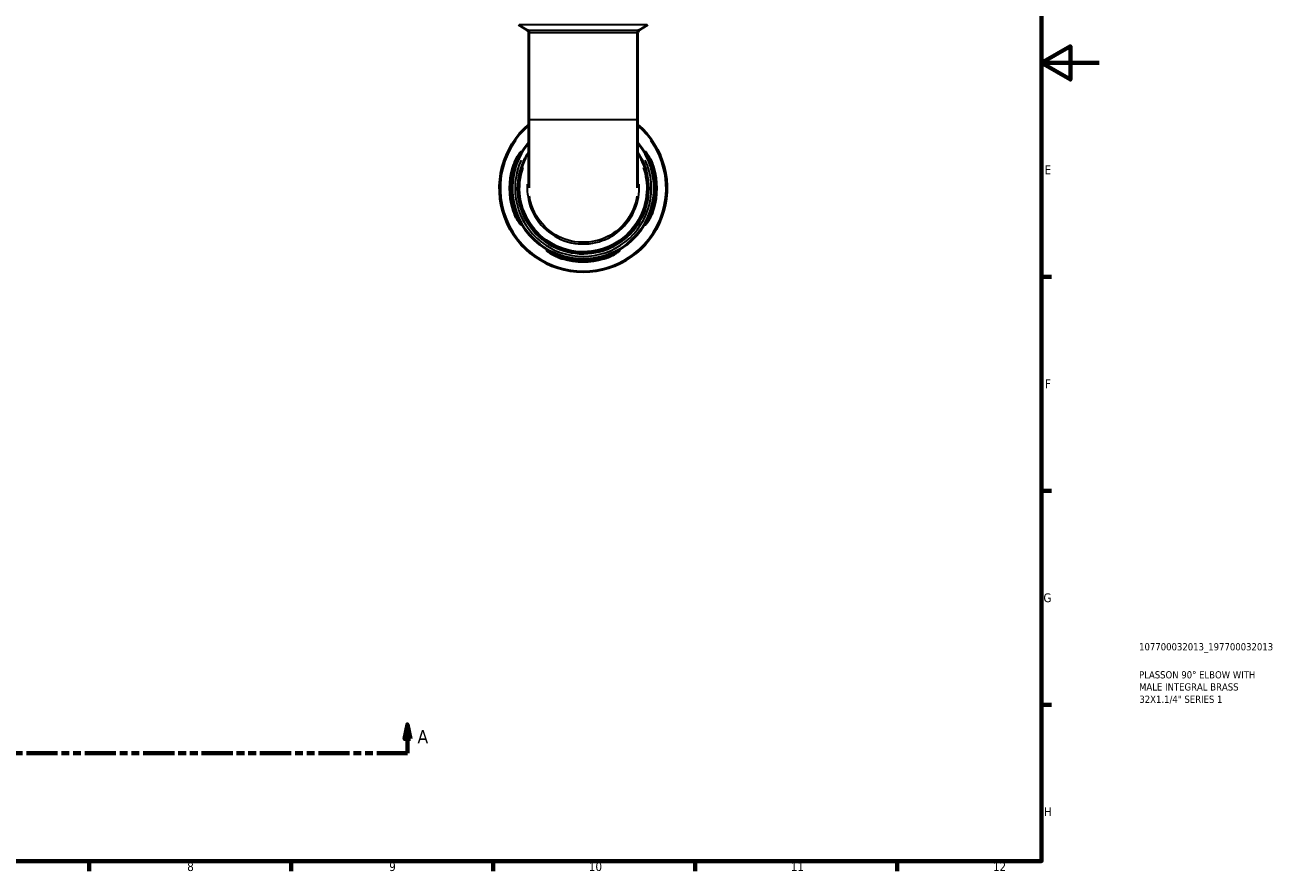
# Model space of a CAD drawing. Header units: millimetres. Extents: x 0 to 902, y -211 to 603.
# Tile 4 of 5: x 468 to 902, y 17 to 310. Entities that reach past the tile are written whole.
import ezdxf

# ---------------------------------------------------------------- set-up
doc = ezdxf.new("R2010")
doc.units = ezdxf.units.MM
doc.linetypes.add('DOUBLE_DASH_CHAIN', pattern=[1.2403, 0.6614, -0.0827, 0.1654, -0.0827, 0.1654, -0.0827])
for name, color, linetype, lineweight in [('Border (ANSI)', 7, 'Continuous', 70), ('Section Line (ANSI)', 7, 'DOUBLE_DASH_CHAIN', 70), ('Title (ISO)', 7, 'Continuous', 50), ('Visible (ANSI)', 7, 'Continuous', 50), ('Visible Narrow (ANSI)', 7, 'Continuous', 35)]:
    doc.layers.add(name, color=color, linetype=linetype, lineweight=lineweight)
doc.styles.add('Label Text (ANSI)', font='tahoma.ttf')
doc.styles.add('Note Text (ANSI)', font='tahoma.ttf')
doc.styles.add('Note Text (ISO)', font='tahoma.ttf')

# ---------------------------------------------------------------- blocks, each defined once
blk = doc.blocks.new('Borders Default Border')
at = {"layer": 'Border (ANSI)'}
for p, q in [((821, 222.75), (824.45, 222.75)), ((821, 148.5), (824.45, 148.5)), ((821, 74.25), (824.45, 74.25)), ((490.58, 20), (490.58, 16.55)), ((560.67, 20), (560.67, 16.55)), ((630.75, 20), (630.75, 16.55)), ((700.83, 20), (700.83, 16.55)), ((770.92, 20), (770.92, 16.55))]:
    blk.add_line(p, q, dxfattribs=at)
at = {"layer": 'Border (ANSI)', "flags": 128}
for points in [[(20, 20), (20, 574), (821, 574), (821, 20), (20, 20)], [(841, 297), (821, 297), (831, 302.77), (831, 291.23), (821, 297)]]:
    blk.add_lwpolyline(points, dxfattribs=at)
at = {"layer": 'Border (ANSI)', "attachment_point": 7, "style": 'Note Text (ANSI)'}
for s, insert, char_height in [('E', (822.05, 258.35), 3.05), ('F', (822.14, 184.1), 3.05), ('G', (821.66, 109.79), 3.05), ('H', (821.81, 35.6), 3.05), ('8', (524.63, 16.48), 3.05), ('9', (594.7, 16.49), 3.05), ('10', (663.96, 16.49), 3.048), ('11', (734.04, 16.55), 3.048), ('12', (804.13, 16.55), 3.048)]:
    blk.add_mtext(s, dxfattribs=dict(at, insert=insert, char_height=char_height))
blk = doc.blocks.new('Title Blocks ISO')
at = {"layer": 'Title (ISO)', "color": 232, "true_color": 0xca0064, "style": 'Note Text (ISO)'}
for tag, p in [('PART_NUMBER_001', (33.84, 73.13)), ('DESCRIPTION_001', (33.84, 63.4)), ('DESCRIPTION_002', (33.84, 59.19)), ('DESCRIPTION_003', (33.93, 54.91))]:
    blk.add_attdef(tag, p, '', height=2.5, dxfattribs=at)
blk = doc.blocks.new('2dTransSection0')
at = {"layer": 'Section Line (ANSI)', "linetype": 'Continuous'}
for p, q in [((306.82, 67.4), (305.82, 62.4)), ((306.82, 62.4), (306.82, 67.4)), ((307.82, 62.4), (306.82, 67.4)), ((601.05, 67.4), (600.05, 62.4)), ((601.05, 62.4), (601.05, 67.4)), ((602.05, 62.4), (601.05, 67.4)), ((305.82, 62.4), (307.82, 62.4)), ((306.82, 57.4), (306.82, 62.4)), ((600.05, 62.4), (602.05, 62.4)), ((601.05, 57.4), (601.05, 62.4)), ((306.82, 57.4), (317.48, 57.4)), ((590.39, 57.4), (601.05, 57.4))]:
    blk.add_line(p, q, dxfattribs=at)
at = {"layer": 'Section Line (ANSI)', "linetype": 'DOUBLE_DASH_CHAIN', "ltscale": 16.330755}
blk.add_line((306.82, 57.4), (601.05, 57.4), dxfattribs=at)
at = {"layer": 'Section Line (ANSI)', "linetype": 'Continuous', "flags": 128}
for points in [[(307.82, 62.4), (306.82, 67.4), (305.82, 62.4), (307.82, 62.4)], [(602.05, 62.4), (601.05, 67.4), (600.05, 62.4), (602.05, 62.4)]]:
    blk.add_lwpolyline(points, dxfattribs=at)
at = {"layer": 'Section Line (ANSI)'}
for points in [[(307.82, 62.4), (306.82, 67.4), (305.82, 62.4), (307.82, 62.4)], [(602.05, 62.4), (601.05, 67.4), (600.05, 62.4), (602.05, 62.4)]]:
    blk.add_solid(points, dxfattribs=at)
at = {"layer": 'Section Line (ANSI)', "char_height": 4.57, "attachment_point": 7, "style": 'Label Text (ANSI)'}
for insert in [(299.46, 60.9), (604.52, 60.9)]:
    blk.add_mtext('A', dxfattribs=dict(at, insert=insert))

msp = doc.modelspace()

# ---------------------------------------------------------------- linework, layer by layer
at = {"layer": 'Visible (ANSI)'}
for p, q in [((642.56, 308.406), (639.529, 310.156)), ((681.439, 308.406), (684.47, 310.156)), ((643.14, 307.402), (643.14, 277.366)), ((680.859, 307.402), (680.859, 277.366)), ((643.14, 277.366), (643.14, 253.664)), ((680.859, 253.664), (680.859, 277.366))]:
    msp.add_line(p, q, dxfattribs=at)
for centre, radius, start, end in [((641.98, 307.402), 1.16, 0, 60), ((682.019, 307.402), 1.16, 120, 180), ((661.999, 253.491), 29, 130.56631, 49.43369), ((661.999, 253.491), 24.65, 139.91511, 40.08489), ((661.999, 253.491), 25.42, 163.92172, 196.07828), ((661.999, 253.491), 24.653, 163.40712, 196.59288), ((661.999, 253.491), 24.653, 343.40712, 16.59288), ((661.999, 253.491), 25.42, 343.92172, 16.07828), ((661.999, 253.491), 24.653, 253.40712, 286.59288), ((661.999, 253.491), 25.42, 253.92172, 286.07828)]:
    msp.add_arc(centre, radius, start, end, dxfattribs=at)
for points, knots in [([(637.574, 260.531), (637.642, 260.766), (637.715, 261), (638.001, 261.85), (638.241, 262.441), (638.818, 263.671), (639.163, 264.281), (639.782, 265.244), (640.059, 265.613), (640.419, 266.025), (640.529, 266.123), (640.628, 266.138), (640.624, 266.069), (640.51, 265.757), (640.385, 265.493), (640.021, 264.733), (639.765, 264.203), (639.223, 262.961), (638.936, 262.241), (638.57, 261.169), (638.468, 260.851), (638.373, 260.531)], [-1.976846, -1.976846, -1.976846, -1.976846, -1.9031641, -1.9031641, -1.705924, -1.705924, -1.4576478, -1.4576478, -1.2245583, -1.2245583, -1.0486206, -1.0486206, -0.8868322, -0.8868322, -0.6981746, -0.6981746, -0.4672608, -0.4672608, -0.2235625, -0.2235625, -0.1230578, -0.1230578, -0.1230578, -0.1230578]), ([(643.142, 265.979), (642.239, 264.616), (641.483, 263.157), (639.529, 258.09), (639.074, 254.201), (640.101, 246.659), (641.591, 243.016), (646.132, 236.933), (649.162, 234.488), (656.019, 231.354), (659.836, 230.663), (667.177, 231.18), (670.7, 232.304), (676.984, 236.134), (679.695, 238.908), (683.323, 245.18), (684.358, 248.603), (684.804, 255.734), (684.127, 259.443), (682.122, 263.894), (681.531, 264.964), (680.858, 265.98)], [-6.8681134, -6.8681134, -6.8681134, -6.8681134, -6.6513393, -6.6513393, -6.1478619, -6.1478619, -5.6419014, -5.6419014, -5.141108, -5.141108, -4.6420148, -4.6420148, -4.1650292, -4.1650292, -3.6660592, -3.6660592, -3.2040917, -3.2040917, -2.7183335, -2.7183335, -2.5566855, -2.5566855, -2.5566855, -2.5566855]), ([(685.625, 260.531), (685.562, 260.742), (685.497, 260.952), (685.217, 261.808), (684.984, 262.432), (684.487, 263.642), (684.223, 264.216), (683.787, 265.134), (683.61, 265.492), (683.415, 265.941), (683.373, 266.067), (683.401, 266.158), (683.469, 266.121), (683.729, 265.867), (683.942, 265.609), (684.496, 264.831), (684.85, 264.265), (685.512, 262.997), (685.822, 262.307), (686.211, 261.23), (686.323, 260.882), (686.425, 260.531)], [-1.9564638, -1.9564638, -1.9564638, -1.9564638, -1.890339, -1.890339, -1.6850061, -1.6850061, -1.4589244, -1.4589244, -1.2518906, -1.2518906, -1.0857552, -1.0857552, -0.9194053, -0.9194053, -0.7102433, -0.7102433, -0.4523347, -0.4523347, -0.2137527, -0.2137527, -0.1036387, -0.1036387, -0.1036387, -0.1036387]), ([(638.373, 246.451), (638.436, 246.241), (638.502, 246.031), (638.781, 245.175), (639.014, 244.55), (639.512, 243.34), (639.776, 242.767), (640.212, 241.849), (640.388, 241.491), (640.584, 241.042), (640.625, 240.916), (640.598, 240.825), (640.529, 240.861), (640.27, 241.116), (640.056, 241.374), (639.503, 242.151), (639.148, 242.717), (638.486, 243.985), (638.177, 244.676), (637.788, 245.753), (637.675, 246.101), (637.574, 246.451)], [-1.9564638, -1.9564638, -1.9564638, -1.9564638, -1.890339, -1.890339, -1.6850061, -1.6850061, -1.4589244, -1.4589244, -1.2518906, -1.2518906, -1.0857552, -1.0857552, -0.9194053, -0.9194053, -0.7102433, -0.7102433, -0.4523347, -0.4523347, -0.2137527, -0.2137527, -0.1036387, -0.1036387, -0.1036387, -0.1036387]), ([(686.425, 246.451), (686.357, 246.216), (686.284, 245.983), (685.998, 245.133), (685.757, 244.541), (685.18, 243.311), (684.835, 242.702), (684.217, 241.739), (683.939, 241.37), (683.58, 240.958), (683.469, 240.86), (683.37, 240.845), (683.374, 240.914), (683.488, 241.226), (683.613, 241.489), (683.978, 242.25), (684.233, 242.78), (684.775, 244.022), (685.063, 244.742), (685.428, 245.814), (685.53, 246.132), (685.625, 246.451)], [-1.976846, -1.976846, -1.976846, -1.976846, -1.9031641, -1.9031641, -1.705924, -1.705924, -1.4576478, -1.4576478, -1.2245583, -1.2245583, -1.0486206, -1.0486206, -0.8868322, -0.8868322, -0.6981746, -0.6981746, -0.4672608, -0.4672608, -0.2235625, -0.2235625, -0.1230578, -0.1230578, -0.1230578, -0.1230578]), ([(654.959, 229.066), (654.724, 229.134), (654.491, 229.207), (653.641, 229.493), (653.049, 229.733), (651.819, 230.31), (651.21, 230.655), (650.247, 231.274), (649.878, 231.551), (649.466, 231.911), (649.368, 232.022), (649.352, 232.12), (649.422, 232.116), (649.733, 232.002), (649.997, 231.877), (650.758, 231.513), (651.288, 231.257), (652.53, 230.715), (653.25, 230.428), (654.322, 230.062), (654.64, 229.961), (654.959, 229.865)], [-1.976846, -1.976846, -1.976846, -1.976846, -1.9031641, -1.9031641, -1.705924, -1.705924, -1.4576478, -1.4576478, -1.2245583, -1.2245583, -1.0486206, -1.0486206, -0.8868322, -0.8868322, -0.6981746, -0.6981746, -0.4672608, -0.4672608, -0.2235625, -0.2235625, -0.1230578, -0.1230578, -0.1230578, -0.1230578]), ([(669.039, 229.865), (669.25, 229.928), (669.46, 229.994), (670.316, 230.273), (670.94, 230.506), (672.15, 231.004), (672.724, 231.268), (673.642, 231.704), (673.999, 231.88), (674.449, 232.076), (674.575, 232.117), (674.666, 232.09), (674.629, 232.021), (674.375, 231.762), (674.117, 231.548), (673.339, 230.995), (672.773, 230.64), (671.505, 229.978), (670.815, 229.669), (669.737, 229.28), (669.39, 229.167), (669.039, 229.066)], [-1.9564638, -1.9564638, -1.9564638, -1.9564638, -1.890339, -1.890339, -1.6850061, -1.6850061, -1.4589244, -1.4589244, -1.2518906, -1.2518906, -1.0857552, -1.0857552, -0.9194053, -0.9194053, -0.7102433, -0.7102433, -0.4523347, -0.4523347, -0.2137527, -0.2137527, -0.1036387, -0.1036387, -0.1036387, -0.1036387])]:
    msp.add_open_spline(points, degree=3, knots=knots, dxfattribs=at)
at = {"layer": 'Visible Narrow (ANSI)'}
for p, q in [((684.193, 310.156), (639.805, 310.156)), ((642.799, 308.406), (681.199, 308.406)), ((680.626, 307.402), (643.372, 307.402)), ((643.372, 277.366), (680.626, 277.366)), ((637.614, 260.531), (638.333, 260.531)), ((685.665, 260.531), (686.385, 260.531)), ((638.333, 246.451), (637.614, 246.451)), ((686.385, 246.451), (685.665, 246.451)), ((654.959, 229.106), (654.959, 229.825)), ((669.039, 229.825), (669.039, 229.106))]:
    msp.add_line(p, q, dxfattribs=at)
for radius, start, end in [(28.742, 144.90695, 35.09305), (23.635, 155.64113, 24.35887)]:
    msp.add_arc((661.999, 253.491), radius, start, end, dxfattribs=at)
for points, knots in [([(682.834, 260.711), (683.783, 257.959), (684.185, 255.019), (683.788, 248.726), (682.779, 245.391), (679.242, 239.281), (676.601, 236.578), (670.477, 232.847), (667.045, 231.752), (659.892, 231.248), (656.172, 231.922), (649.491, 234.975), (646.538, 237.357), (642.112, 243.283), (640.659, 246.833), (639.689, 253.931), (640.04, 257.454), (641.163, 260.712)], [2.8080039, 2.8080039, 2.8080039, 2.8080039, 3.2040917, 3.2040917, 3.6660592, 3.6660592, 4.1650292, 4.1650292, 4.6420148, 4.6420148, 5.141108, 5.141108, 5.6419014, 5.6419014, 6.1478619, 6.1478619, 6.6167949, 6.6167949, 6.6167949, 6.6167949]), ([(642.608, 254.886), (642.498, 253.126), (642.622, 251.351), (643.67, 246.348), (645.216, 243.253), (649.578, 238.295), (652.352, 236.405), (658.559, 234.164), (662.001, 233.861), (668.317, 234.951), (671.21, 236.201), (676.199, 239.953), (678.257, 242.494), (680.781, 247.906), (681.408, 250.695), (681.435, 253.955), (681.422, 254.421), (681.393, 254.886)], [-1.624594, -1.624594, -1.624594, -1.624594, -1.3544669, -1.3544669, -0.8415656, -0.8415656, -0.3430227, -0.3430227, 0.1691052, 0.1691052, 0.638693, 0.638693, 1.1251348, 1.1251348, 1.5532149, 1.5532149, 1.6245873, 1.6245873, 1.6245873, 1.6245873]), ([(680.627, 250.706), (680.351, 248.948), (679.83, 247.229), (677.774, 242.824), (675.777, 240.358), (670.936, 236.717), (668.129, 235.504), (662.001, 234.447), (658.661, 234.741), (652.639, 236.915), (649.947, 238.749), (645.714, 243.56), (644.213, 246.563), (643.479, 250.064), (643.421, 250.384), (643.37, 250.705)], [-1.4058134, -1.4058134, -1.4058134, -1.4058134, -1.1251348, -1.1251348, -0.638693, -0.638693, -0.1691052, -0.1691052, 0.3430227, 0.3430227, 0.8415656, 0.8415656, 1.3544669, 1.3544669, 1.4058269, 1.4058269, 1.4058269, 1.4058269])]:
    msp.add_open_spline(points, degree=3, knots=knots, dxfattribs=at)

# ---------------------------------------------------------------- block references
msp.add_blockref('Borders Default Border', (0, 0))
msp.add_blockref('Title Blocks ISO', (821, 20)).add_auto_attribs({'PART_NUMBER_001': '107700032013_197700032013', 'DESCRIPTION_001': 'PLASSON 90° ELBOW WITH', 'DESCRIPTION_002': 'MALE INTEGRAL BRASS', 'DESCRIPTION_003': '32X1.1/4" SERIES 1'})
at = {"layer": 'Section Line (ANSI)'}
msp.add_blockref('2dTransSection0', (0, 0), dxfattribs=at)

doc.saveas('drawing.dxf')
